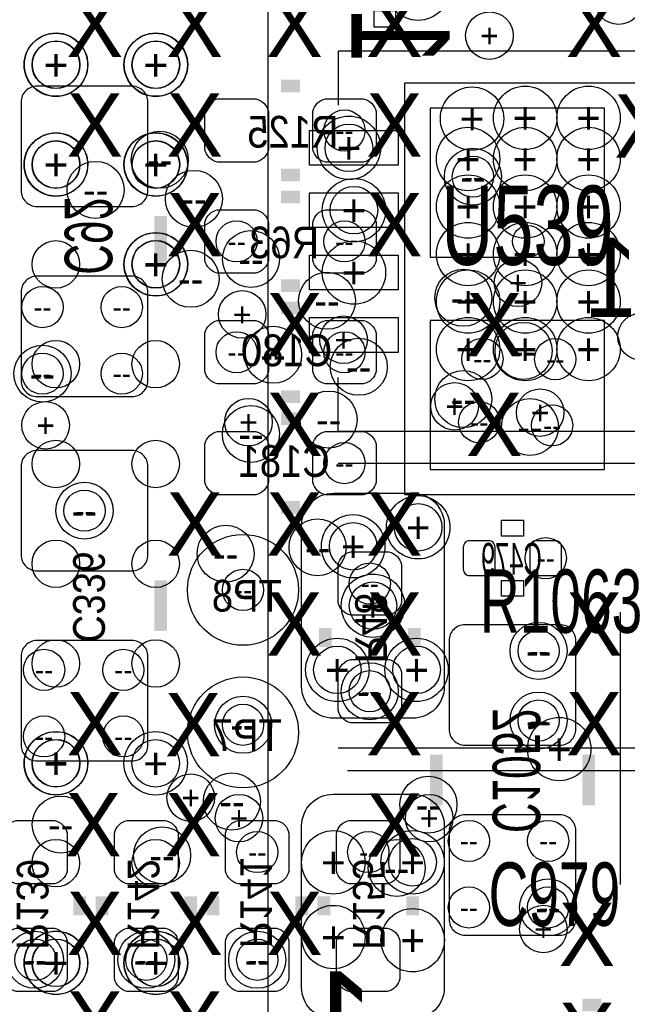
# Model space of a CAD drawing. Extents: x -22 to 398, y -34 to 263.
# Tile 30 of 39: x 44.14 to 49.01, y 20.63 to 28.52. Entities that reach past the tile are written whole.
import ezdxf
from ezdxf.enums import TextEntityAlignment as Align

# ---------------------------------------------------------------- set-up
doc = ezdxf.new("R2010")
doc.units = 0
for name, color, linetype in [('ASSY_BOT', 17, 'CONTINUOUS'), ('ASSY_TOP', 18, 'CONTINUOUS'), ('BOT', 16, 'CONTINUOUS'), ('DRILL', 12, 'CONTINUOUS'), ('SILK_BOT', 13, 'CONTINUOUS'), ('SILK_TOP', 14, 'CONTINUOUS'), ('TOP', 15, 'CONTINUOUS')]:
    doc.layers.add(name, color=color, linetype=linetype)

# ---------------------------------------------------------------- blocks, each defined once
blk = doc.blocks.new('FIGURE_CIRCLE')
blk.add_circle((0, 0), 0.5)

msp = doc.modelspace()

# ---------------------------------------------------------------- linework, layer by layer
at = {"layer": 'BOT'}
for points in [[(45.040804, 27.99207), (44.278804, 27.99207, 0.414214), (44.151804, 27.86507), (44.151804, 27.15387, 0.414214), (44.278804, 27.02687), (45.040804, 27.02687, 0.414214), (45.167804, 27.15387), (45.167804, 27.86507, 0.414214)], [(45.726604, 27.89047), (46.031404, 27.89047, -0.294587), (46.133004, 27.78887), (46.133004, 27.48407, -0.294587), (46.031404, 27.38247), (45.726604, 27.38247, -0.294587), (45.625004, 27.48407), (45.625004, 27.78887, -0.294587)], [(46.590204, 27.89047), (46.895004, 27.89047, -0.294587), (46.996604, 27.78887), (46.996604, 27.48407, -0.294587), (46.895004, 27.38247), (46.590204, 27.38247, -0.294587), (46.488604, 27.48407), (46.488604, 27.78887, -0.294587)], [(46.031404, 26.49347), (45.726604, 26.49347, -0.294587), (45.625004, 26.59507), (45.625004, 26.89987, -0.294587), (45.726604, 27.00147), (46.031404, 27.00147, -0.294587), (46.133004, 26.89987), (46.133004, 26.59507, -0.294587)], [(46.895004, 26.49347), (46.590204, 26.49347, -0.294587), (46.488604, 26.59507), (46.488604, 26.89987, -0.294587), (46.590204, 27.00147), (46.895004, 27.00147, -0.294587), (46.996604, 26.89987), (46.996604, 26.59507, -0.294587)], [(45.040804, 26.46807), (44.278804, 26.46807, 0.414214), (44.151804, 26.34107), (44.151804, 25.62987, 0.414214), (44.278804, 25.50287), (45.040804, 25.50287, 0.414214), (45.167804, 25.62987), (45.167804, 26.34107, 0.414214)], [(46.031404, 25.60447), (45.726604, 25.60447, -0.294587), (45.625004, 25.70607), (45.625004, 26.01087, -0.294587), (45.726604, 26.11247), (46.031404, 26.11247, -0.294587), (46.133004, 26.01087), (46.133004, 25.70607, -0.294587)], [(46.895004, 25.60447), (46.590204, 25.60447, -0.294587), (46.488604, 25.70607), (46.488604, 26.01087, -0.294587), (46.590204, 26.11247), (46.895004, 26.11247, -0.294587), (46.996604, 26.01087), (46.996604, 25.70607, -0.294587)], [(45.726604, 25.22347), (46.031404, 25.22347, -0.294587), (46.133004, 25.12187), (46.133004, 24.81707, -0.294587), (46.031404, 24.71547), (45.726604, 24.71547, -0.294587), (45.625004, 24.81707), (45.625004, 25.12187, -0.294587)], [(46.590204, 25.22347), (46.895004, 25.22347, -0.294587), (46.996604, 25.12187), (46.996604, 24.81707, -0.294587), (46.895004, 24.71547), (46.590204, 24.71547, -0.294587), (46.488604, 24.81707), (46.488604, 25.12187, -0.294587)], [(45.040804, 25.07107), (44.278804, 25.07107, 0.414214), (44.151804, 24.94407), (44.151804, 24.23287, 0.414214), (44.278804, 24.10587), (45.040804, 24.10587, 0.414214), (45.167804, 24.23287), (45.167804, 24.94407, 0.414214)], [(47.949104, 24.29637, 0.414214), (47.898304, 24.34717), (47.745904, 24.34717, 0.414214), (47.695104, 24.29637), (47.695104, 24.11857, 0.414214), (47.745904, 24.06777), (47.898304, 24.06777, 0.414214), (47.949104, 24.11857)], [(48.228504, 24.11857, 0.414214), (48.279304, 24.06777), (48.431704, 24.06777, 0.414214), (48.482504, 24.11857), (48.482504, 24.29637, 0.414214), (48.431704, 24.34717), (48.279304, 24.34717, 0.414214), (48.228504, 24.29637)], [(46.691804, 23.85187), (46.691804, 24.15667, -0.294587), (46.793404, 24.25827), (47.098204, 24.25827, -0.294587), (47.199804, 24.15667), (47.199804, 23.85187, -0.294587), (47.098204, 23.75027), (46.793404, 23.75027, -0.294587)], [(48.469804, 23.67407), (47.707804, 23.67407, 0.414214), (47.580804, 23.54707), (47.580804, 22.83587, 0.414214), (47.707804, 22.70887), (48.469804, 22.70887, 0.414214), (48.596804, 22.83587), (48.596804, 23.54707, 0.414214)], [(45.040804, 23.54707), (44.278804, 23.54707, 0.414214), (44.151804, 23.42007), (44.151804, 22.70887, 0.414214), (44.278804, 22.58187), (45.040804, 22.58187, 0.414214), (45.167804, 22.70887), (45.167804, 23.42007, 0.414214)], [(46.691804, 22.98827), (46.691804, 23.29307, -0.294587), (46.793404, 23.39467), (47.098204, 23.39467, -0.294587), (47.199804, 23.29307), (47.199804, 22.98827, -0.294587), (47.098204, 22.88667), (46.793404, 22.88667, -0.294587)], [(44.520104, 22.00402), (44.520104, 21.69922, -0.294587), (44.418504, 21.59762), (44.113704, 21.59762, -0.294587), (44.012104, 21.69922), (44.012104, 22.00402, -0.294587), (44.113704, 22.10562), (44.418504, 22.10562, -0.294587)], [(45.409104, 22.00402), (45.409104, 21.69922, -0.294587), (45.307504, 21.59762), (45.002704, 21.59762, -0.294587), (44.901104, 21.69922), (44.901104, 22.00402, -0.294587), (45.002704, 22.10562), (45.307504, 22.10562, -0.294587)], [(46.298104, 22.00402), (46.298104, 21.69922, -0.294587), (46.196504, 21.59762), (45.891704, 21.59762, -0.294587), (45.790104, 21.69922), (45.790104, 22.00402, -0.294587), (45.891704, 22.10562), (46.196504, 22.10562, -0.294587)], [(46.679104, 21.69922), (46.679104, 22.00402, -0.294587), (46.780704, 22.10562), (47.085504, 22.10562, -0.294587), (47.187104, 22.00402), (47.187104, 21.69922, -0.294587), (47.085504, 21.59762), (46.780704, 21.59762, -0.294587)], [(48.469804, 22.15007), (47.707804, 22.15007, 0.414214), (47.580804, 22.02307), (47.580804, 21.31187, 0.414214), (47.707804, 21.18487), (48.469804, 21.18487, 0.414214), (48.596804, 21.31187), (48.596804, 22.02307, 0.414214)], [(44.520104, 21.14042), (44.520104, 20.83562, -0.294587), (44.418504, 20.73402), (44.113704, 20.73402, -0.294587), (44.012104, 20.83562), (44.012104, 21.14042, -0.294587), (44.113704, 21.24202), (44.418504, 21.24202, -0.294587)], [(45.409104, 21.14042), (45.409104, 20.83562, -0.294587), (45.307504, 20.73402), (45.002704, 20.73402, -0.294587), (44.901104, 20.83562), (44.901104, 21.14042, -0.294587), (45.002704, 21.24202), (45.307504, 21.24202, -0.294587)], [(46.298104, 21.14042), (46.298104, 20.83562, -0.294587), (46.196504, 20.73402), (45.891704, 20.73402, -0.294587), (45.790104, 20.83562), (45.790104, 21.14042, -0.294587), (45.891704, 21.24202), (46.196504, 21.24202, -0.294587)], [(46.679104, 20.83562), (46.679104, 21.14042, -0.294587), (46.780704, 21.24202), (47.085504, 21.24202, -0.294587), (47.187104, 21.14042), (47.187104, 20.83562, -0.294587), (47.085504, 20.73402), (46.780704, 20.73402, -0.294587)]]:
    msp.add_lwpolyline(points, format="xyb", close=True, dxfattribs=at)
for points in [[(48.825404, 26.62047), (48.825404, 27.81427), (47.428404, 27.81427), (47.428404, 26.62047)], [(48.825404, 24.91867), (48.825404, 26.11247), (47.428404, 26.11247), (47.428404, 24.91867)]]:
    msp.add_lwpolyline(points, close=True, dxfattribs=at)
for centre in [(45.929804, 23.95347), (45.929804, 22.81047)]:
    msp.add_circle(centre, 0.4445, dxfattribs=at)
at = {"layer": 'SILK_BOT', "const_width": 0.1016}
for points in [[(46.234604, 27.99207), (46.387004, 27.99207)], [(46.234604, 27.28087), (46.387004, 27.28087)], [(46.387004, 27.10307), (46.234604, 27.10307)], [(45.269404, 26.54427), (45.269404, 26.95067)], [(46.387004, 26.39187), (46.234604, 26.39187)], [(46.387004, 26.21407), (46.234604, 26.21407)], [(46.387004, 25.50287), (46.234604, 25.50287)], [(46.234604, 25.32507), (46.387004, 25.32507)], [(46.234604, 24.61387), (46.387004, 24.61387)], [(45.269404, 23.62327), (45.269404, 24.02967)], [(46.590204, 23.49627), (46.590204, 23.64867)], [(47.301404, 23.49627), (47.301404, 23.64867)], [(47.479204, 22.22627), (47.479204, 22.63267)], [(48.698404, 22.22627), (48.698404, 22.63267)], [(44.621704, 21.49602), (44.621704, 21.34362)], [(44.799504, 21.49602), (44.799504, 21.34362)], [(45.510704, 21.49602), (45.510704, 21.34362)], [(45.688504, 21.49602), (45.688504, 21.34362)], [(46.399704, 21.49602), (46.399704, 21.34362)], [(46.577504, 21.34362), (46.577504, 21.49602)], [(47.288704, 21.34362), (47.288704, 21.49602)], [(48.800004, 20.62607), (48.647604, 20.62607)]]:
    msp.add_lwpolyline(points, dxfattribs=at)
at = {"layer": 'SILK_BOT'}
for points in [[(51.238404, 24.71547), (47.225204, 24.71547), (47.225204, 28.01747), (51.238404, 28.01747)], [(47.999904, 24.38527), (47.999904, 24.51227), (48.177704, 24.51227), (48.177704, 24.38527)], [(47.999904, 23.90267), (47.999904, 24.02967), (48.177704, 24.02967), (48.177704, 23.90267)]]:
    msp.add_lwpolyline(points, close=True, dxfattribs=at)
msp.add_lwpolyline([(48.952404, 23.77567), (48.952404, 21.59127)], dxfattribs=at)
at = {"layer": 'SILK_TOP'}
for points in [[(25.129998, 33.062926), (25.129998, 12.062714), (46.13021, 12.062714), (46.13021, 33.062926)], [(47.155354, 28.46832), (47.155354, 28.59532), (46.977554, 28.59532), (46.977554, 28.46832)]]:
    msp.add_lwpolyline(points, close=True, dxfattribs=at)
for points in [[(49.739804, 27.83967), (49.739804, 28.27147), (46.691804, 28.27147), (46.691804, 27.83967)], [(49.739804, 25.65527), (49.739804, 25.22347), (46.691804, 25.22347), (46.691804, 25.65527)], [(46.691804, 24.96947), (50.247804, 24.96947)], [(50.247804, 22.68347), (46.691804, 22.68347)], [(46.768004, 22.50567), (50.171604, 22.50567)]]:
    msp.add_lwpolyline(points, dxfattribs=at)
at = {"layer": 'TOP'}
for points in [[(47.174404, 27.637232), (47.174404, 27.357832), (46.463204, 27.357832), (46.463204, 27.637232)], [(47.174404, 27.137106), (47.174404, 26.857706), (46.463204, 26.857706), (46.463204, 27.137106)], [(47.174404, 26.637234), (47.174404, 26.357834), (46.463204, 26.357834), (46.463204, 26.637234)], [(47.174404, 26.137108), (47.174404, 25.857708), (46.463204, 25.857708), (46.463204, 26.137108)]]:
    msp.add_lwpolyline(points, close=True, dxfattribs=at)
for points in [[(47.542704, 23.17877, -0.414214), (47.288704, 22.92477), (46.653704, 22.92477, -0.414214), (46.399704, 23.17877), (46.399704, 24.47417, -0.414214), (46.653704, 24.72817), (47.288704, 24.72817, -0.414214), (47.542704, 24.47417)], [(46.399704, 22.06117, -0.414214), (46.653704, 22.31517), (47.288704, 22.31517, -0.414214), (47.542704, 22.06117), (47.542704, 20.76577, -0.414214), (47.288704, 20.51177), (46.653704, 20.51177, -0.414214), (46.399704, 20.76577)]]:
    msp.add_lwpolyline(points, format="xyb", close=True, dxfattribs=at)
for centre, radius in [((44.430188, 28.162758), 0.1905), ((45.230034, 28.162758), 0.1905), ((44.430188, 27.362912), 0.1905), ((45.230034, 27.362912), 0.1905), ((48.215804, 26.74747), 0.127), ((44.430188, 26.562812), 0.1905), ((45.230034, 26.562812), 0.1905), ((44.430188, 25.762712), 0.1905), ((45.230034, 25.762712), 0.1905), ((44.430188, 24.962866), 0.1905), ((45.230034, 24.962866), 0.1905), ((44.430188, 24.162766), 0.1905), ((45.230034, 24.162766), 0.1905), ((44.430188, 23.36292), 0.1905), ((45.230034, 23.36292), 0.1905), ((44.430188, 22.56282), 0.1905), ((45.230034, 22.56282), 0.1905), ((44.430188, 21.76272), 0.1905), ((45.230034, 21.76272), 0.1905), ((44.430188, 20.962874), 0.1905), ((45.230034, 20.962874), 0.1905)]:
    msp.add_circle(centre, radius, dxfattribs=at)

# ---------------------------------------------------------------- block references
at = {"layer": 'DRILL'}
for p, xscale, yscale in [((47.333154, 28.77312), 0.508, 0.508), ((48.93945, 28.677616), 0.381, 0.381), ((47.9044, 28.3972), 0.381, 0.381), ((44.430188, 28.162758), 0.508, 0.508), ((44.432474, 28.164536), 0.508, 0.508), ((44.432474, 28.164536), 0.381, 0.381), ((45.230034, 28.162758), 0.508, 0.508), ((45.232574, 28.164536), 0.508, 0.508), ((45.232574, 28.164536), 0.381, 0.381), ((47.764954, 27.73172), 0.508, 0.508), ((48.190404, 27.73807), 0.508, 0.508), ((48.698404, 27.73807), 0.508, 0.508), ((46.742604, 27.63647), 0.3302, 0.3302), ((46.778418, 27.497532), 0.508, 0.508), ((45.263054, 27.40152), 0.4572, 0.4572), ((46.778418, 27.497532), 0.381, 0.381), ((47.733204, 27.40787), 0.508, 0.508), ((48.190404, 27.40787), 0.508, 0.508), ((48.698404, 27.40787), 0.508, 0.508), ((44.430188, 27.362658), 0.508, 0.508), ((44.432474, 27.364436), 0.508, 0.508), ((44.432474, 27.364436), 0.381, 0.381), ((45.230034, 27.362912), 0.508, 0.508), ((45.232574, 27.364436), 0.508, 0.508), ((45.232574, 27.364436), 0.381, 0.381), ((47.771812, 27.266138), 0.4572, 0.4572), ((47.771812, 27.266138), 0.3302, 0.3302), ((44.748704, 27.16022), 0.4572, 0.4572), ((45.536612, 27.088338), 0.4572, 0.4572), ((46.818804, 26.997406), 0.508, 0.508), ((47.733204, 27.02687), 0.508, 0.508), ((48.190404, 27.02687), 0.508, 0.508), ((48.698404, 27.02687), 0.508, 0.508), ((46.818804, 26.997406), 0.381, 0.381), ((45.879004, 26.74747), 0.3302, 0.3302), ((46.742604, 26.74747), 0.3302, 0.3302), ((47.733204, 26.64587), 0.508, 0.508), ((48.190404, 26.64587), 0.508, 0.508), ((48.698404, 26.64587), 0.508, 0.508), ((45.230034, 26.562812), 0.508, 0.508), ((45.232574, 26.564336), 0.508, 0.508), ((45.993812, 26.605738), 0.4572, 0.4572), ((45.232574, 26.564336), 0.381, 0.381), ((46.818804, 26.497534), 0.508, 0.508), ((45.51045, 26.44775), 0.4572, 0.4572), ((48.133, 26.416), 0.381, 0.381), ((46.602904, 26.27122), 0.4572, 0.4572), ((47.69485, 26.29535), 0.4572, 0.4572), ((47.733204, 26.26487), 0.508, 0.508), ((48.190404, 26.26487), 0.508, 0.508), ((48.698404, 26.26487), 0.508, 0.508), ((44.323254, 26.22042), 0.3302, 0.3302), ((44.958254, 26.22042), 0.3302, 0.3302), ((45.9232, 26.162), 0.381, 0.381), ((46.736, 25.9588), 0.381, 0.381), ((47.733204, 25.88387), 0.508, 0.508), ((48.190404, 25.88387), 0.508, 0.508), ((48.698404, 25.88387), 0.508, 0.508), ((49.1236, 25.9842), 0.381, 0.381), ((46.17085, 25.83815), 0.4572, 0.4572), ((48.178212, 25.869138), 0.4572, 0.4572), ((45.879004, 25.85847), 0.3302, 0.3302), ((46.742604, 25.85847), 0.3302, 0.3302), ((44.323254, 25.68702), 0.4572, 0.4572), ((46.857412, 25.742138), 0.4572, 0.4572), ((47.848012, 25.805638), 0.3302, 0.3302), ((48.43145, 25.803098), 0.3302, 0.3302), ((44.323254, 25.68702), 0.3302, 0.3302), ((44.958254, 25.68702), 0.3302, 0.3302), ((47.69485, 25.48255), 0.4572, 0.4572), ((47.625, 25.4254), 0.381, 0.381), ((46.615604, 25.31872), 0.4572, 0.4572), ((48.3108, 25.3746), 0.381, 0.381), ((44.3484, 25.273), 0.381, 0.381), ((45.99305, 25.20315), 0.4572, 0.4572), ((45.974, 25.2984), 0.381, 0.381), ((47.822612, 25.297638), 0.3302, 0.3302), ((48.229012, 25.259538), 0.4572, 0.4572), ((48.406812, 25.272238), 0.3302, 0.3302), ((46.742604, 24.96947), 0.3302, 0.3302), ((44.659804, 24.58847), 0.4572, 0.4572), ((44.659804, 24.58847), 0.3302, 0.3302), ((47.333154, 24.45512), 0.508, 0.508), ((47.333154, 24.45512), 0.381, 0.381), ((46.812454, 24.30272), 0.508, 0.508), ((45.790612, 24.243538), 0.4572, 0.4572), ((46.527212, 24.294338), 0.4572, 0.4572), ((46.812454, 24.30272), 0.381, 0.381), ((48.355504, 24.20747), 0.3302, 0.3302), ((46.945804, 24.00427), 0.3302, 0.3302), ((45.929804, 23.95347), 0.3302, 0.3302), ((46.971204, 23.82647), 0.508, 0.508), ((46.971204, 23.82647), 0.381, 0.381), ((48.298354, 23.46452), 0.4572, 0.4572), ((48.298354, 23.46452), 0.3302, 0.3302), ((46.685454, 23.31212), 0.508, 0.508), ((47.320454, 23.31212), 0.508, 0.508), ((44.335954, 23.31212), 0.3302, 0.3302), ((44.970954, 23.31212), 0.3302, 0.3302), ((46.685454, 23.31212), 0.381, 0.381), ((47.320454, 23.31212), 0.381, 0.381), ((46.945804, 23.14067), 0.4572, 0.4572), ((46.945804, 23.14067), 0.3302, 0.3302), ((48.298354, 22.90572), 0.4572, 0.4572), ((45.930312, 22.871938), 0.4572, 0.4572), ((48.298354, 22.90572), 0.3302, 0.3302), ((45.930312, 22.871938), 0.3302, 0.3302), ((44.335954, 22.77872), 0.3302, 0.3302), ((44.970954, 22.77872), 0.3302, 0.3302), ((48.463454, 22.67712), 0.508, 0.508), ((44.430188, 22.562566), 0.508, 0.508), ((44.432474, 22.563836), 0.508, 0.508), ((45.230034, 22.56282), 0.508, 0.508), ((44.432474, 22.563836), 0.381, 0.381), ((45.511212, 22.287738), 0.381, 0.381), ((45.84065, 22.25675), 0.4572, 0.4572), ((47.41545, 22.23135), 0.4572, 0.4572), ((44.469812, 22.071838), 0.4572, 0.4572), ((45.8978, 22.1234), 0.381, 0.381), ((47.4218, 22.1234), 0.381, 0.381), ((47.739554, 21.94052), 0.3302, 0.3302), ((48.374554, 21.94052), 0.3302, 0.3302), ((45.28185, 21.82495), 0.4572, 0.4572), ((46.044104, 21.85162), 0.3302, 0.3302), ((46.653704, 21.76907), 0.508, 0.508), ((46.933104, 21.85162), 0.3302, 0.3302), ((47.16145, 21.72335), 0.4572, 0.4572), ((47.288704, 21.76907), 0.508, 0.508), ((47.288704, 21.76907), 0.381, 0.381), ((48.374554, 21.40712), 0.4572, 0.4572), ((47.739554, 21.40712), 0.3302, 0.3302), ((48.374554, 21.40712), 0.3302, 0.3302), ((46.654212, 21.170138), 0.508, 0.508), ((47.289212, 21.144738), 0.508, 0.508), ((48.3362, 21.2344), 0.381, 0.381), ((44.262294, 20.98802), 0.4572, 0.4572), ((44.430188, 20.96262), 0.508, 0.508), ((44.432474, 20.963636), 0.508, 0.508), ((45.155104, 20.98802), 0.4572, 0.4572), ((45.230034, 20.962874), 0.508, 0.508), ((45.232574, 20.963636), 0.508, 0.508), ((46.044104, 20.98802), 0.4572, 0.4572), ((44.266104, 20.98802), 0.3302, 0.3302), ((44.432474, 20.963636), 0.381, 0.381), ((45.155104, 20.98802), 0.3302, 0.3302), ((45.232574, 20.963636), 0.381, 0.381), ((46.044104, 20.98802), 0.3302, 0.3302)]:
    msp.add_blockref('FIGURE_CIRCLE', p, dxfattribs=dict(at, xscale=xscale, yscale=yscale))

# ---------------------------------------------------------------- texts
at = {"layer": 'ASSY_BOT', "text_generation_flag": 2}
for s, height, width, p in [('R125', 0.254, 0.9, (46.3296, 27.499564)), ('R63', 0.254, 0.9, (46.260004, 26.612088)), ('Y1', 0.635, 0.8784, (49.136554, 26.141934)), ('C180', 0.254, 0.9, (46.2788, 25.746964)), ('C181', 0.254, 0.9, (46.260004, 24.859488)), ('C479', 0.254, 0.6, (48.08093, 24.075644))]:
    msp.add_text(s, height=height, dxfattribs=dict(at, width=width)).set_placement(p, align=Align.CENTER)
for s, height, width, p in [('C92', 0.381, 0.666667, (44.501054, 26.79192)), ('C336', 0.254, 0.9, (44.568872, 23.89632)), ('R48', 0.254, 0.9, (46.828964, 23.6474)), ('C1052', 0.381, 0.666667, (47.9298, 22.5044)), ('R139', 0.254, 0.9, (44.117006, 21.43252)), ('R142', 0.254, 0.9, (45.006006, 21.43252)), ('R141', 0.254, 0.9, (45.908722, 21.44522)), ('R155', 0.254, 0.9, (46.811184, 21.43252))]:
    msp.add_text(s, height=height, rotation=270, dxfattribs=dict(at, width=width)).set_placement(p, align=Align.CENTER)
at = {"layer": 'ASSY_BOT', "text_generation_flag": 2, "width": 0.9}
for s, p in [('TP8', (46.240954, 23.779734)), ('TP7', (46.240954, 22.662134))]:
    msp.add_text(s, height=0.254, dxfattribs=at).set_placement(p)
at = {"layer": 'ASSY_TOP'}
for s, height, width, p in [('U539', 0.635, 0.68, (48.2092, 26.559256)), ('R1063', 0.508, 0.65, (48.47844, 23.6093)), ('C979', 0.508, 0.65, (48.4251, 21.2598))]:
    msp.add_text(s, height=height, dxfattribs=dict(at, width=width)).set_placement(p, align=Align.CENTER)
at = {"layer": 'DRILL'}
for s, height, p in [('X', 0.508, (44.742354, 28.48102)), ('X', 0.508, (45.542454, 28.48102)), ('X', 0.508, (46.342554, 28.48102)), ('X', 0.508, (47.142654, 28.48102)), ('X', 0.508, (48.742854, 28.48102)), ('+', 0.1905, (47.9044, 28.3972)), ('+', 0.254, (44.430188, 28.162758)), ('+', 0.254, (44.432474, 28.164536)), ('+', 0.1905, (44.432474, 28.164536)), ('+', 0.254, (45.230034, 28.162758)), ('+', 0.254, (45.232574, 28.164536)), ('+', 0.1905, (45.232574, 28.164536)), ('X', 0.508, (44.742354, 27.68092)), ('X', 0.508, (45.542454, 27.68092)), ('X', 0.508, (47.142654, 27.68092)), ('X', 0.508, (49.130712, 27.672538)), ('+', 0.254, (47.764954, 27.73172)), ('+', 0.254, (48.190404, 27.73807)), ('+', 0.254, (48.698404, 27.73807)), ('--', 0.1651, (46.742604, 27.63647)), ('+', 0.254, (46.778418, 27.497532)), ('+', 0.1905, (46.778418, 27.497532)), ('+', 0.254, (47.733204, 27.40787)), ('+', 0.254, (48.190404, 27.40787)), ('+', 0.254, (48.698404, 27.40787)), ('+', 0.254, (44.430188, 27.362658)), ('+', 0.254, (44.432474, 27.364436)), ('+', 0.1905, (44.432474, 27.364436)), ('+', 0.254, (45.230034, 27.362912)), ('+', 0.254, (45.232574, 27.364436)), ('+', 0.1905, (45.232574, 27.364436)), ('--', 0.2286, (45.263054, 27.40152)), ('--', 0.2286, (47.771812, 27.266138)), ('--', 0.1651, (47.771812, 27.266138)), ('--', 0.2286, (44.748704, 27.16022)), ('X', 0.508, (45.542454, 26.88082)), ('+', 0.254, (46.818804, 26.997406)), ('X', 0.508, (47.142654, 26.88082)), ('+', 0.254, (47.733204, 27.02687)), ('+', 0.254, (48.190404, 27.02687)), ('+', 0.254, (48.698404, 27.02687)), ('--', 0.2286, (45.536612, 27.088338)), ('+', 0.1905, (46.818804, 26.997406)), ('--', 0.1651, (45.879004, 26.74747)), ('--', 0.1651, (46.742604, 26.74747)), ('+', 0.254, (47.733204, 26.64587)), ('+', 0.254, (48.190404, 26.64587)), ('+', 0.254, (48.698404, 26.64587)), ('+', 0.254, (45.230034, 26.562812)), ('+', 0.254, (45.232574, 26.564336)), ('+', 0.1905, (45.232574, 26.564336)), ('--', 0.2286, (45.993812, 26.605738)), ('+', 0.254, (46.818804, 26.497534)), ('+', 0.1905, (48.133, 26.416)), ('--', 0.2286, (45.51045, 26.44775)), ('X', 0.508, (46.342554, 26.08072)), ('+', 0.254, (47.733204, 26.26487)), ('X', 0.508, (47.942754, 26.08072)), ('+', 0.254, (48.190404, 26.26487)), ('+', 0.254, (48.698404, 26.26487)), ('--', 0.1651, (44.323254, 26.22042)), ('--', 0.1651, (44.958254, 26.22042)), ('+', 0.1905, (45.9232, 26.162)), ('--', 0.2286, (46.602904, 26.27122)), ('--', 0.2286, (47.69485, 26.29535)), ('+', 0.1905, (46.736, 25.9588)), ('+', 0.254, (47.733204, 25.88387)), ('+', 0.254, (48.190404, 25.88387)), ('+', 0.254, (48.698404, 25.88387)), ('--', 0.1651, (45.879004, 25.85847)), ('--', 0.2286, (46.17085, 25.83815)), ('--', 0.1651, (46.742604, 25.85847)), ('--', 0.2286, (48.178212, 25.869138)), ('--', 0.1651, (47.848012, 25.805638)), ('--', 0.1651, (48.43145, 25.803098)), ('--', 0.2286, (44.323254, 25.68702)), ('--', 0.1651, (44.323254, 25.68702)), ('--', 0.1651, (44.958254, 25.68702)), ('--', 0.2286, (46.857412, 25.742138)), ('X', 0.508, (46.342554, 25.28062)), ('X', 0.508, (47.942754, 25.28062)), ('+', 0.1905, (47.625, 25.4254)), ('--', 0.2286, (47.69485, 25.48255)), ('+', 0.1905, (48.3108, 25.3746)), ('+', 0.1905, (45.974, 25.2984)), ('+', 0.1905, (44.3484, 25.273)), ('--', 0.2286, (46.615604, 25.31872)), ('--', 0.1651, (47.822612, 25.297638)), ('--', 0.2286, (45.99305, 25.20315)), ('--', 0.2286, (48.229012, 25.259538)), ('--', 0.1651, (48.406812, 25.272238)), ('--', 0.1651, (46.742604, 24.96947)), ('X', 0.508, (45.542454, 24.48052)), ('X', 0.508, (46.342554, 24.48052)), ('X', 0.508, (47.142654, 24.48052)), ('--', 0.2286, (44.659804, 24.58847)), ('--', 0.1651, (44.659804, 24.58847)), ('+', 0.254, (47.333154, 24.45512)), ('+', 0.1905, (47.333154, 24.45512)), ('+', 0.254, (46.812454, 24.30272)), ('+', 0.1905, (46.812454, 24.30272)), ('--', 0.2286, (46.527212, 24.294338)), ('--', 0.2286, (45.790612, 24.243538)), ('--', 0.1651, (48.355504, 24.20747)), ('--', 0.1651, (45.929804, 23.95347)), ('X', 0.508, (46.342554, 23.68042)), ('--', 0.1651, (46.945804, 24.00427)), ('X', 0.508, (47.142654, 23.68042)), ('X', 0.508, (48.742854, 23.68042)), ('+', 0.254, (46.971204, 23.82647)), ('+', 0.1905, (46.971204, 23.82647)), ('--', 0.2286, (48.298354, 23.46452)), ('--', 0.1651, (48.298354, 23.46452)), ('+', 0.254, (46.685454, 23.31212)), ('+', 0.1905, (46.685454, 23.31212)), ('+', 0.254, (47.320454, 23.31212)), ('+', 0.1905, (47.320454, 23.31212)), ('--', 0.1651, (44.335954, 23.31212)), ('--', 0.1651, (44.970954, 23.31212)), ('X', 0.508, (44.742354, 22.88032)), ('X', 0.508, (47.142654, 22.88032)), ('X', 0.508, (48.742854, 22.88032)), ('X', 0.508, (45.530262, 22.871938)), ('--', 0.2286, (46.945804, 23.14067)), ('--', 0.1651, (46.945804, 23.14067)), ('--', 0.1651, (48.298354, 22.90572)), ('--', 0.2286, (45.930312, 22.871938)), ('--', 0.1651, (45.930312, 22.871938)), ('--', 0.2286, (48.298354, 22.90572)), ('--', 0.1651, (44.335954, 22.77872)), ('--', 0.1651, (44.970954, 22.77872)), ('+', 0.254, (48.463454, 22.67712)), ('+', 0.254, (44.430188, 22.562566)), ('+', 0.254, (44.432474, 22.563836)), ('+', 0.1905, (44.432474, 22.563836)), ('+', 0.254, (45.230034, 22.56282)), ('+', 0.1905, (45.511212, 22.287738)), ('X', 0.508, (44.730162, 22.071838)), ('X', 0.508, (45.530262, 22.071838)), ('X', 0.508, (47.142654, 22.06752)), ('--', 0.2286, (45.84065, 22.25675)), ('+', 0.1905, (45.8978, 22.1234)), ('--', 0.2286, (47.41545, 22.23135)), ('+', 0.1905, (47.4218, 22.1234)), ('--', 0.2286, (44.469812, 22.071838)), ('--', 0.1651, (47.739554, 21.94052)), ('--', 0.1651, (48.374554, 21.94052)), ('--', 0.2286, (45.28185, 21.82495)), ('--', 0.1651, (46.044104, 21.85162)), ('+', 0.254, (46.653704, 21.76907)), ('--', 0.1651, (46.933104, 21.85162)), ('+', 0.254, (47.288704, 21.76907)), ('+', 0.1905, (47.288704, 21.76907)), ('--', 0.2286, (47.16145, 21.72335)), ('X', 0.508, (44.742354, 21.28012)), ('X', 0.508, (45.542454, 21.28012)), ('X', 0.508, (46.342554, 21.28012)), ('--', 0.1651, (47.739554, 21.40712)), ('--', 0.1651, (48.374554, 21.40712)), ('X', 0.508, (48.685704, 21.19122)), ('--', 0.2286, (48.374554, 21.40712)), ('+', 0.254, (46.654212, 21.170138)), ('+', 0.1905, (48.3362, 21.2344)), ('+', 0.254, (47.289212, 21.144738)), ('+', 0.254, (44.430188, 20.96262)), ('+', 0.254, (44.432474, 20.963636)), ('+', 0.1905, (44.432474, 20.963636)), ('+', 0.254, (45.230034, 20.962874)), ('+', 0.254, (45.232574, 20.963636)), ('+', 0.1905, (45.232574, 20.963636)), ('--', 0.2286, (44.262294, 20.98802)), ('--', 0.1651, (44.266104, 20.98802)), ('--', 0.2286, (45.155104, 20.98802)), ('--', 0.1651, (45.155104, 20.98802)), ('--', 0.2286, (46.044104, 20.98802)), ('--', 0.1651, (46.044104, 20.98802)), ('X', 0.508, (44.742354, 20.48002)), ('X', 0.508, (45.542454, 20.48002)), ('X', 0.508, (48.685704, 20.39112))]:
    msp.add_text(s, height=height, dxfattribs=at).set_placement(p, align=Align.MIDDLE_CENTER)
at = {"layer": 'SILK_BOT', "text_generation_flag": 2, "width": 0.774194}
msp.add_text('1', height=0.7874, rotation=270, dxfattribs=at).set_placement((46.79823, 28.383738), align=Align.CENTER)
at = {"layer": 'SILK_BOT', "text_generation_flag": 2, "width": 0.885714}
msp.add_text('1', height=0.889, dxfattribs=at).set_placement((46.690788, 20.006818), align=Align.CENTER)

doc.saveas('drawing.dxf')
